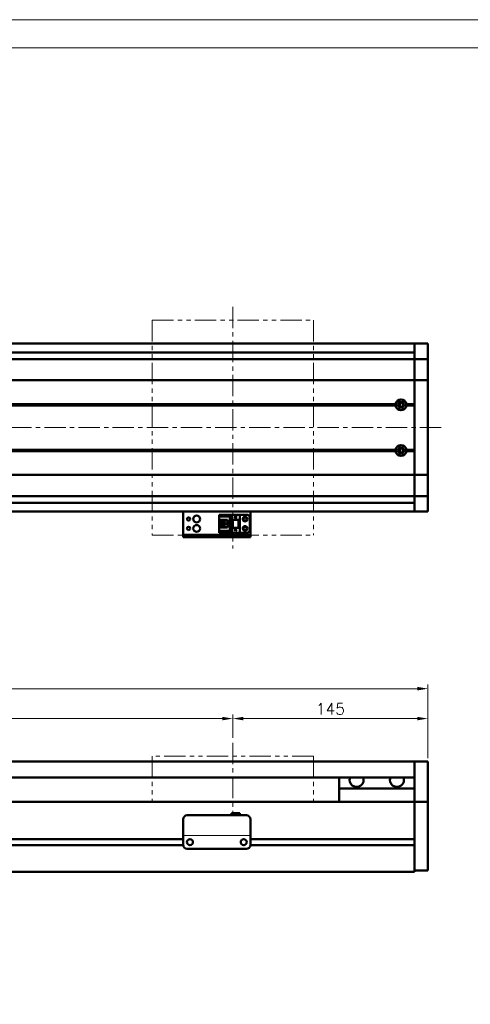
# Model space of a CAD drawing. Header units: millimetres. Extents: x 46891 to 50316, y 6223 to 9780.
# Tile 6 of 7: x 49437 to 49772, y 9047 to 9780. Entities that reach past the tile are written whole.
import ezdxf

# ---------------------------------------------------------------- set-up
doc = ezdxf.new("R2010")
doc.units = ezdxf.units.MM
doc.header["$LTSCALE"] = 0.5
doc.linetypes.add('CENTER', pattern=[50.8, 31.75, -6.35, 6.35, -6.35])
doc.linetypes.add('PHANTOM', pattern=[63.5, 31.75, -6.35, 6.35, -6.35, 6.35, -6.35])
doc.layers.get('0').update_dxf_attribs({"lineweight": 20})
doc.layers.add('1', color=1, linetype='CENTER', lineweight=13)
doc.layers.add('외형선(ISO)', color=7, linetype='Continuous', lineweight=50)
doc.styles.add('DSR TEXT', font='romans.shx', dxfattribs={"bigfont": 'whgtxt.shx'})
doc.styles.get("Standard").update_dxf_attribs({"font": 'romans.shx', "bigfont": 'whgtxt.shx'})
doc.dimstyles.new('DSR', dxfattribs={"dimscale": 2, "dimtxt": 3, "dimasz": 3, "dimexe": 0.5, "dimexo": 0.5, "dimgap": 0.5, "dimtad": 1, "dimdsep": 46, "dimtxsty": 'Standard', "dimcen": 2.5, "dimclrd": 4, "dimclre": 4, "dimclrt": 2, "dimadec": 0, "dimazin": 2, "dimtfac": 1, "dimtmove": 0, "dimatfit": 3, "dimfxl": 0, "dimlwd": -1, "dimlwe": -1, "dimarcsym": 0})

# ---------------------------------------------------------------- blocks, each defined once
blk = doc.blocks.new('A$C1C1952E1')
at = {"color": 1}
blk.add_lwpolyline([(0, 0), (420, 0), (420, 297), (0, 297)], close=True, dxfattribs=at)
at = {"color": 3}
blk.add_lwpolyline([(5, 5), (415, 5), (415, 292), (5, 292)], close=True, dxfattribs=at)
blk = doc.blocks.new('*D116')
at = {"color": 1, "linetype": 'ByBlock'}
for p, q in [((49595.45, 9245.45), (49595.45, 9262.8)), ((49740.45, 9230.45), (49740.45, 9262.8)), ((49732.65, 9259.8), (49603.25, 9259.8))]:
    blk.add_line(p, q, dxfattribs=at)
at = {"color": 1}
for points in [[(49603.25, 9261.1), (49603.25, 9258.5), (49595.45, 9259.8)], [(49732.65, 9261.1), (49732.65, 9258.5), (49740.45, 9259.8)]]:
    blk.add_solid(points, dxfattribs=at)
at = {"layer": 'Defpoints', "color": 0}
for p in [(49595.45, 9259.8), (49595.45, 9241.85), (49740.45, 9226.85)]:
    blk.add_point(p, dxfattribs=at)
at = {"color": 3, "insert": (49667.95, 9267), "char_height": 8.4, "attachment_point": 5, "style": 'DSR TEXT'}
blk.add_mtext('145', dxfattribs=at)
blk = doc.blocks.new('*D117')
at = {"color": 1, "linetype": 'ByBlock'}
for p, q in [((48795.45, 9245.45), (48795.45, 9262.8)), ((49595.45, 9245.45), (49595.45, 9262.8)), ((48803.25, 9259.8), (49587.65, 9259.8))]:
    blk.add_line(p, q, dxfattribs=at)
at = {"color": 1}
for points in [[(48803.25, 9261.1), (48803.25, 9258.5), (48795.45, 9259.8)], [(49587.65, 9261.1), (49587.65, 9258.5), (49595.45, 9259.8)]]:
    blk.add_solid(points, dxfattribs=at)
at = {"layer": 'Defpoints', "color": 0}
for p in [(49595.45, 9259.8), (48795.45, 9241.85), (49595.45, 9241.85)]:
    blk.add_point(p, dxfattribs=at)
at = {"color": 3, "insert": (49195.45, 9267), "char_height": 8.4, "attachment_point": 5, "style": 'DSR TEXT'}
blk.add_mtext('STROKE : 800', dxfattribs=at)
blk = doc.blocks.new('*D119')
at = {"color": 1, "linetype": 'ByBlock'}
for p, q in [((48640.45, 9231.45), (48640.45, 9285.07)), ((49740.45, 9231.45), (49740.45, 9285.07)), ((48648.25, 9282.07), (49732.65, 9282.07))]:
    blk.add_line(p, q, dxfattribs=at)
at = {"color": 1}
for points in [[(48648.25, 9283.37), (48648.25, 9280.77), (48640.45, 9282.07)], [(49732.65, 9283.37), (49732.65, 9280.77), (49740.45, 9282.07)]]:
    blk.add_solid(points, dxfattribs=at)
at = {"layer": 'Defpoints', "color": 0}
for p in [(49740.45, 9282.07), (48640.45, 9227.85), (49740.45, 9227.85)]:
    blk.add_point(p, dxfattribs=at)
at = {"color": 3, "insert": (49190.45, 9289.27), "char_height": 8.4, "attachment_point": 5, "style": 'DSR TEXT'}
blk.add_mtext('1100', dxfattribs=at)

msp = doc.modelspace()

# ---------------------------------------------------------------- linework, layer by layer
at = {"color": 6, "linetype": 'PHANTOM'}
for p, q in [((49535.45364, 9556.34039), (49655.45364, 9556.34039)), ((49535.45364, 9556.34039), (49535.45364, 9396.34039)), ((49655.45364, 9556.34039), (49655.45364, 9396.34039)), ((49535.45364, 9396.34039), (49655.45364, 9396.34039)), ((49655.45364, 9231.84584), (49535.45364, 9231.84584)), ((49535.45364, 9231.84584), (49535.45364, 9197.84584)), ((49655.45364, 9231.84584), (49655.45364, 9197.84584))]:
    msp.add_line(p, q, dxfattribs=at)
msp.add_line((49558.45364, 9172.84599), (49608.45364, 9172.84599))
at = {"layer": '1'}
for p, q in [((49595.45364, 9566.34039), (49595.45364, 9386.34039)), ((49750.45364, 9476.34039), (48630.45364, 9476.34039)), ((49595.45364, 9241.84584), (49595.45364, 9187.84584))]:
    msp.add_line(p, q, dxfattribs=at)
at = {"layer": '외형선(ISO)'}
for p, q in [((49730.45364, 9538.84039), (48855.45364, 9538.84039)), ((49730.45364, 9535.84039), (49730.45364, 9538.84039)), ((49730.45364, 9538.84039), (49730.45364, 9535.84039)), ((49730.45364, 9538.84039), (49740.45364, 9538.84039)), ((49730.45364, 9535.84039), (49730.45364, 9533.98023)), ((49730.45364, 9533.98023), (49730.45364, 9535.84039)), ((49730.45364, 9533.07227), (49730.45364, 9533.98023)), ((49740.45364, 9535.84039), (49740.45364, 9538.84039)), ((49740.45364, 9535.84039), (49740.45364, 9533.98023)), ((49740.45364, 9533.98023), (49740.45364, 9533.07227)), ((48650.45364, 9527.34039), (49730.45364, 9527.34039)), ((49730.45364, 9532.34039), (48855.45364, 9532.34039)), ((49730.45364, 9527.8006), (49730.45364, 9533.07227)), ((49730.45364, 9527.34039), (49730.45364, 9527.8006)), ((49730.45364, 9527.34039), (49730.45364, 9524.63189)), ((49730.45364, 9527.34039), (49740.45364, 9527.34039)), ((49730.45364, 9524.63189), (49730.45364, 9527.34039)), ((49740.45364, 9533.07227), (49740.45364, 9527.8006)), ((49740.45364, 9527.8006), (49740.45364, 9527.34039)), ((49740.45364, 9524.63189), (49740.45364, 9527.34039)), ((49730.45364, 9524.63189), (49730.45364, 9512.03189)), ((49730.45364, 9512.03189), (49730.45364, 9524.63189)), ((49740.45364, 9512.03189), (49740.45364, 9524.63189)), ((49730.45364, 9511.5678), (49730.45364, 9512.03189)), ((49730.45364, 9512.03189), (49730.45364, 9511.5678)), ((49740.45364, 9512.03189), (49740.45364, 9511.5678)), ((48650.45364, 9511.5678), (49730.45364, 9511.5678)), ((49730.45364, 9511.5678), (49730.45364, 9509.5678)), ((49730.45364, 9511.5678), (49740.45364, 9511.5678)), ((49730.45364, 9509.5678), (49730.45364, 9511.5678)), ((49730.45364, 9443.11299), (49730.45364, 9509.5678)), ((49730.45364, 9509.5678), (49730.45364, 9493.84039)), ((49740.45364, 9509.5678), (49740.45364, 9511.5678)), ((49740.45364, 9509.5678), (49740.45364, 9443.11299)), ((48663.95364, 9493.34039), (49716.95364, 9493.34039)), ((48664.42227, 9493.84039), (49716.48502, 9493.84039)), ((48664.42227, 9492.84039), (49716.48502, 9492.84039)), ((49719.89399, 9494.34039), (49719.17785, 9494.34039)), ((49719.89399, 9494.86172), (49719.89399, 9491.81907)), ((49723.95364, 9493.34039), (49730.45364, 9493.34039)), ((49724.42227, 9493.84039), (49730.45364, 9493.84039)), ((49724.42227, 9492.84039), (49730.45364, 9492.84039)), ((49730.45364, 9492.84039), (49730.45364, 9459.84039)), ((49719.89399, 9460.86172), (49719.89399, 9457.81907)), ((48663.95364, 9459.34039), (49716.95364, 9459.34039)), ((48664.42227, 9459.84039), (49716.48502, 9459.84039)), ((48664.42227, 9458.84039), (49716.48502, 9458.84039)), ((49719.89399, 9458.34039), (49719.17785, 9458.34039)), ((49723.95364, 9459.34039), (49730.45364, 9459.34039)), ((49724.42227, 9459.84039), (49730.45364, 9459.84039)), ((49724.42227, 9458.84039), (49730.45364, 9458.84039)), ((49730.45364, 9458.84039), (49730.45364, 9443.11299)), ((48650.45364, 9441.11299), (49730.45364, 9441.11299)), ((49730.45364, 9443.11299), (49730.45364, 9441.11299)), ((49730.45364, 9441.11299), (49730.45364, 9443.11299)), ((49730.45364, 9440.64889), (49730.45364, 9441.11299)), ((49730.45364, 9441.11299), (49740.45364, 9441.11299)), ((49730.45364, 9441.11299), (49730.45364, 9440.64889)), ((49730.45364, 9440.64889), (49730.45364, 9428.0489)), ((49730.45364, 9428.0489), (49730.45364, 9440.64889)), ((49740.45364, 9441.11299), (49740.45364, 9443.11299)), ((49740.45364, 9441.11299), (49740.45364, 9440.64889)), ((49740.45364, 9428.0489), (49740.45364, 9440.64889)), ((48650.45364, 9425.34039), (49730.45364, 9425.34039)), ((49730.45364, 9428.0489), (49730.45364, 9425.34039)), ((49730.45364, 9425.34039), (49730.45364, 9428.0489)), ((49730.45364, 9424.88019), (49730.45364, 9425.34039)), ((49730.45364, 9425.34039), (49740.45364, 9425.34039)), ((49730.45364, 9419.60852), (49730.45364, 9424.88019)), ((49740.45364, 9425.34039), (49740.45364, 9428.0489)), ((49740.45364, 9425.34039), (49740.45364, 9424.88019)), ((49740.45364, 9424.88019), (49740.45364, 9419.60852)), ((49730.45364, 9420.34039), (48855.45364, 9420.34039)), ((49730.45364, 9418.70056), (49730.45364, 9419.60852)), ((49730.45364, 9418.70056), (49730.45364, 9416.84039)), ((49730.45364, 9416.84039), (49730.45364, 9418.70056)), ((49730.45364, 9413.84039), (49730.45364, 9416.84039)), ((49730.45364, 9416.84039), (49730.45364, 9413.84039)), ((49740.45364, 9419.60852), (49740.45364, 9418.70056)), ((49740.45364, 9418.70056), (49740.45364, 9416.84039)), ((49740.45364, 9413.84039), (49740.45364, 9416.84039)), ((49730.45364, 9413.84039), (48855.45364, 9413.84039)), ((49558.45364, 9413.84039), (49558.45364, 9411.84042)), ((49558.45364, 9396.94042), (49558.45364, 9411.84042)), ((49585.25364, 9411.54041), (49594.45364, 9411.54041)), ((49585.25364, 9410.74041), (49585.25364, 9411.54041)), ((49593.55364, 9410.74041), (49585.25364, 9410.74041)), ((49585.25364, 9410.24041), (49585.25364, 9410.74041)), ((49585.25364, 9410.24041), (49585.25364, 9407.64041)), ((49593.05364, 9410.24041), (49585.25364, 9410.24041)), ((49593.55364, 9410.74041), (49593.05364, 9410.24041)), ((49593.05364, 9399.44041), (49593.05364, 9410.24041)), ((49593.55364, 9398.94041), (49593.55364, 9410.74041)), ((49594.45364, 9411.54043), (49594.45364, 9407.84043)), ((49594.45364, 9411.54043), (49600.45364, 9411.54043)), ((49596.85364, 9410.04043), (49597.45364, 9408.84043)), ((49597.05364, 9410.04043), (49596.85364, 9410.04043)), ((49597.05364, 9410.44043), (49597.05364, 9410.04043)), ((49597.85364, 9410.44043), (49597.05364, 9410.44043)), ((49597.45364, 9408.84043), (49598.05364, 9410.04043)), ((49597.85364, 9410.04043), (49597.85364, 9410.44043)), ((49598.05364, 9410.04043), (49597.85364, 9410.04043)), ((49600.45364, 9411.54043), (49600.45364, 9407.84043)), ((49605.95364, 9411.5404), (49600.45364, 9411.5404)), ((49607.95364, 9409.5404), (49607.95364, 9400.1404)), ((49608.45364, 9411.84042), (49608.45364, 9413.84039)), ((49608.45364, 9411.84042), (49608.45364, 9396.94042)), ((49730.45364, 9413.84039), (49740.45364, 9413.84039)), ((49585.25364, 9407.64041), (49585.25364, 9402.04041)), ((49591.45364, 9407.64041), (49585.25364, 9407.64041)), ((49585.25364, 9402.04041), (49585.25364, 9399.44041)), ((49585.25364, 9402.04041), (49591.45364, 9402.04041)), ((49586.55364, 9402.04041), (49586.55364, 9407.64041)), ((49587.05364, 9407.29041), (49587.05364, 9407.64041)), ((49587.05364, 9407.29041), (49587.05364, 9402.39041)), ((49591.45364, 9407.29041), (49587.05364, 9407.29041)), ((49587.05364, 9402.39041), (49591.45364, 9402.39041)), ((49587.05364, 9402.04041), (49587.05364, 9402.39041)), ((49589.85364, 9405.64041), (49588.01364, 9405.64041)), ((49588.01364, 9405.64041), (49588.01364, 9404.04041)), ((49588.01364, 9404.04041), (49589.85364, 9404.04041)), ((49589.85364, 9404.04041), (49589.85364, 9405.64041)), ((49591.45364, 9402.04041), (49591.45364, 9407.64041)), ((49594.45364, 9407.84043), (49600.45364, 9407.84043)), ((49594.45364, 9401.84043), (49594.45364, 9407.84041)), ((49594.95364, 9407.84041), (49594.45364, 9407.84041)), ((49594.95364, 9407.84041), (49595.25364, 9407.84041)), ((49594.95364, 9401.84043), (49594.95364, 9407.84041)), ((49595.25364, 9407.84041), (49599.65364, 9407.84041)), ((49595.25364, 9407.84041), (49595.25364, 9401.84043)), ((49599.65364, 9401.84043), (49599.65364, 9407.84041)), ((49599.65364, 9407.84041), (49599.95364, 9407.84041)), ((49600.45364, 9407.84041), (49599.95364, 9407.84041)), ((49599.95364, 9407.84041), (49599.95364, 9401.84043)), ((49600.45364, 9401.84043), (49600.45364, 9407.84041)), ((49558.45364, 9396.44044), (49558.45364, 9396.94042)), ((49558.45364, 9396.44044), (49558.45364, 9394.84044)), ((49558.45364, 9394.84042), (49558.45364, 9394.84044)), ((49558.45364, 9394.84042), (49608.45364, 9394.84042)), ((49561.45364, 9396.44044), (49605.45364, 9396.44044)), ((49561.45364, 9394.84044), (49605.45364, 9394.84044)), ((49585.25364, 9398.94041), (49585.25364, 9399.44041)), ((49585.25364, 9399.44041), (49593.05364, 9399.44041)), ((49585.25364, 9398.94041), (49593.55364, 9398.94041)), ((49585.25364, 9398.14041), (49585.25364, 9398.94041)), ((49585.25364, 9398.14041), (49594.45364, 9398.14041)), ((49585.25364, 9398.1404), (49600.45364, 9398.1404)), ((49593.55364, 9398.94041), (49593.05364, 9399.44041)), ((49594.45364, 9401.84043), (49594.45364, 9398.14043)), ((49594.45364, 9401.84043), (49600.45364, 9401.84043)), ((49594.45364, 9398.14043), (49600.45364, 9398.14043)), ((49596.85364, 9400.44043), (49597.45364, 9399.24043)), ((49597.05364, 9400.44043), (49596.85364, 9400.44043)), ((49597.05364, 9400.84043), (49597.05364, 9400.44043)), ((49597.85364, 9400.84043), (49597.05364, 9400.84043)), ((49597.45364, 9399.24043), (49598.05364, 9400.44043)), ((49597.85364, 9400.44043), (49597.85364, 9400.84043)), ((49598.05364, 9400.44043), (49597.85364, 9400.44043)), ((49600.45364, 9401.84043), (49600.45364, 9398.14043)), ((49600.45364, 9398.14043), (49600.45364, 9398.1404)), ((49605.95364, 9398.1404), (49600.45364, 9398.1404)), ((49608.45364, 9396.94042), (49608.45364, 9396.44044)), ((49608.45364, 9394.84044), (49608.45364, 9396.44044)), ((48855.45364, 9227.84584), (49730.45364, 9227.84584)), ((49730.45364, 9227.84584), (49730.45364, 9225.84584)), ((49730.45364, 9227.84584), (49740.45364, 9227.84584)), ((49730.45364, 9225.84584), (49730.45364, 9227.84584)), ((49740.45364, 9225.84584), (49740.45364, 9227.84584)), ((49730.45364, 9225.06132), (49730.45364, 9225.84584)), ((49730.45364, 9225.84584), (49730.45364, 9225.06132)), ((49730.45364, 9224.56261), (49730.45364, 9225.06132)), ((49730.45364, 9225.06132), (49730.45364, 9224.56261)), ((49730.45364, 9224.56261), (49730.45364, 9223.49413)), ((49730.45364, 9223.49413), (49730.45364, 9224.56261)), ((49730.45364, 9223.49413), (49730.45364, 9220.50833)), ((49730.45364, 9220.50833), (49730.45364, 9223.49413)), ((49730.45364, 9211.94403), (49730.45364, 9220.50833)), ((49730.45364, 9220.50833), (49730.45364, 9216.34584)), ((49740.45364, 9225.84584), (49740.45364, 9225.06132)), ((49740.45364, 9225.06132), (49740.45364, 9224.56261)), ((49740.45364, 9223.49413), (49740.45364, 9224.56261)), ((49740.45364, 9220.50833), (49740.45364, 9223.49413)), ((49740.45364, 9220.50833), (49740.45364, 9211.94403)), ((48855.45364, 9215.84584), (49730.45364, 9215.84584)), ((49674.45364, 9207.84584), (49674.45364, 9215.84584)), ((49730.45364, 9209.84873), (49730.45364, 9211.94403)), ((49740.45364, 9211.94403), (49740.45364, 9209.84873)), ((49730.45364, 9207.84584), (49674.45364, 9207.84584)), ((49674.45364, 9197.84584), (49674.45364, 9207.84584)), ((49730.45364, 9198.42678), (49730.45364, 9209.84873)), ((49740.45364, 9209.84873), (49740.45364, 9198.42678)), ((49730.45364, 9197.84584), (48800.45364, 9197.84584)), ((49730.45364, 9197.84584), (49730.45364, 9198.42678)), ((49730.45364, 9194.84584), (49730.45364, 9197.84584)), ((49730.45364, 9197.84584), (49730.45364, 9194.84584)), ((49730.45364, 9197.84584), (49740.45364, 9197.84584)), ((49740.45364, 9198.42678), (49740.45364, 9197.84584)), ((49740.45364, 9194.84584), (49740.45364, 9197.84584)), ((49730.45364, 9194.84584), (49730.45364, 9170.29584)), ((49730.45364, 9152.08848), (49730.45364, 9194.84584)), ((49740.45364, 9194.84584), (49740.45364, 9152.08848)), ((49558.45364, 9174.846), (49558.45364, 9184.846)), ((49561.45364, 9187.846), (49605.45364, 9187.846)), ((49594.45364, 9189.34599), (49594.45364, 9187.846)), ((49594.45364, 9189.34599), (49600.45364, 9189.34599)), ((49600.45364, 9189.34599), (49600.45364, 9187.846)), ((49608.45364, 9184.846), (49608.45364, 9174.846)), ((49558.45364, 9174.846), (49558.45364, 9172.84599)), ((49608.45364, 9172.84599), (49608.45364, 9174.846)), ((49558.45364, 9170.09584), (48854.45364, 9170.09584)), ((49558.45364, 9172.84597), (49558.45364, 9172.84599)), ((49558.45364, 9172.34597), (49558.45364, 9172.84597)), ((49558.45364, 9165.84597), (49558.45364, 9172.34597)), ((49563.47698, 9170.09584), (49563.43031, 9170.09584)), ((49603.47698, 9170.09584), (49603.43031, 9170.09584)), ((49608.45364, 9172.84599), (49608.45364, 9172.84597)), ((49608.45364, 9172.84597), (49608.45364, 9172.34597)), ((49608.45364, 9172.34597), (49608.45364, 9165.84597)), ((49730.45364, 9170.09584), (49608.45364, 9170.09584)), ((49558.46409, 9165.59584), (48854.4432, 9165.59584)), ((49561.45364, 9162.84597), (49605.45364, 9162.84597)), ((49730.45364, 9165.59584), (49608.4432, 9165.59584)), ((49730.45364, 9165.39584), (49730.45364, 9152.08848)), ((48650.45364, 9145.84584), (49730.45364, 9145.84584)), ((49730.45364, 9149.96716), (49730.45364, 9152.08848)), ((49730.45364, 9152.08848), (49730.45364, 9149.96716)), ((49730.45364, 9149.96716), (49730.45364, 9145.84584)), ((49730.45364, 9146.84584), (49730.45364, 9149.96716)), ((49730.45364, 9146.84584), (49740.45364, 9146.84584)), ((49740.45364, 9149.96716), (49740.45364, 9152.08848)), ((49740.45364, 9149.96716), (49740.45364, 9146.84584))]:
    msp.add_line(p, q, dxfattribs=at)
for centre, radius in [((49720.45364, 9493.34039), 2.25), ((49720.45364, 9493.34039), 1.621), ((49720.45364, 9459.34039), 2.25), ((49720.45364, 9459.34039), 1.621), ((49562.45364, 9408.3404), 1.2295), ((49568.45364, 9408.3404), 2.5), ((49604.45364, 9408.3404), 1.75), ((49604.45364, 9408.3404), 1.2295), ((49562.45364, 9401.3404), 1.2295), ((49568.45364, 9401.3404), 2.5), ((49604.45364, 9401.3404), 1.75), ((49604.45364, 9401.3404), 1.2295), ((49563.45364, 9167.84596), 2.25), ((49603.45364, 9167.84596), 2.25)]:
    msp.add_circle(centre, radius, dxfattribs=at)
for centre, radius, start, end in [((49720.45364, 9493.34039), 4, 7.18075578, 172.81924422), ((49720.45364, 9493.34039), 4, 187.18075578, 352.81924422), ((49720.45364, 9459.34039), 4, 7.18075578, 172.81924422), ((49720.45364, 9459.34039), 4, 187.18075572, 352.81924428), ((49605.95364, 9409.5404), 2, 0, 90), ((49605.95364, 9400.1404), 2, 270, 0), ((49561.45364, 9184.846), 3, 90, 180), ((49605.45364, 9184.846), 3, 0, 90), ((49561.45364, 9165.84597), 3, 180, 270), ((49605.45364, 9165.84597), 3, 270, 0)]:
    msp.add_arc(centre, radius, start, end, dxfattribs=at)
for centre, major_axis, ratio, start_param, end_param in [((49561.45364, 9394.84044), (-3, 0), 0.00001, 4.712785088, 6.28397751), ((49561.45364, 9396.44044), (-3, 0), 0.00001, 4.71238898, 6.283581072), ((49605.45364, 9396.44044), (3, 0), 0.00001, 0.000792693, 1.571192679), ((49605.45364, 9394.84044), (3, 0), 0.00001, 0.00039601, 1.570796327), ((49687.45364, 9213.84584), (5.25, 0), 0.923076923, 2.716178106, 6.708599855), ((49717.45364, 9213.84584), (5.25, 0), 0.923076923, 2.716178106, 6.708599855)]:
    msp.add_ellipse(centre, major_axis=major_axis, ratio=ratio, start_param=start_param, end_param=end_param, dxfattribs=at)
for points in [[(49716.95364, 9493.34039), (49716.71933, 9493.57471), (49716.48502, 9493.84039)], [(49716.48502, 9492.84039), (49716.71933, 9493.10608), (49716.95364, 9493.34039)], [(49724.42227, 9493.84039), (49724.18796, 9493.57471), (49723.95364, 9493.34039)], [(49723.95364, 9493.34039), (49724.18796, 9493.10608), (49724.42227, 9492.84039)], [(49716.95364, 9459.34039), (49716.71933, 9459.57471), (49716.48502, 9459.84039)], [(49716.48502, 9458.84039), (49716.71933, 9459.10608), (49716.95364, 9459.34039)], [(49724.42227, 9459.84039), (49724.18796, 9459.57471), (49723.95364, 9459.34039)], [(49723.95364, 9459.34039), (49724.18796, 9459.10608), (49724.42227, 9458.84039)]]:
    msp.add_open_spline(points, degree=2, dxfattribs=at)

# ---------------------------------------------------------------- block references
at = {"xscale": 4.212, "yscale": 4.212, "zscale": 4.212}
msp.add_blockref('A$C1C1952E1', (48546.67132, 8528.99552), dxfattribs=at)

# ---------------------------------------------------------------- dimensions: what is measured, and where the dimension line sits
for base, p1, p2, picture, middle in [((49740.45364, 9282.07379), (48640.45364, 9227.84584), (49740.45364, 9227.84584), '*D119', (49190.45364, 9289.27379)), ((49595.45364, 9259.7967), (49740.45364, 9226.84584), (49595.45364, 9241.84584), '*D116', (49667.95364, 9266.9967))]:
    dim = msp.add_linear_dim(base=base, p1=p1, p2=p2, dimstyle='DSR', override={"dimscale": 3, "dimtxt": 2.8, "dimasz": 2.600136, "dimexe": 1, "dimexo": 1.2, "dimgap": 1, "dimdec": 4, "dimtxsty": 'DSR TEXT', "dimclrd": 1, "dimclre": 1, "dimclrt": 3, "dimtdec": 4, "dimtix": 1})
    dim.commit()
    dim.dimension.update_dxf_attribs({"geometry": picture, "text_midpoint": middle})
dim = msp.add_linear_dim(base=(49595.45364, 9259.7967), p1=(48795.45364, 9241.84584), p2=(49595.45364, 9241.84584), text='STROKE : <>', dimstyle='DSR', override={"dimscale": 3, "dimtxt": 2.8, "dimasz": 2.600136, "dimexe": 1, "dimexo": 1.2, "dimgap": 1, "dimdec": 4, "dimtxsty": 'DSR TEXT', "dimclrd": 1, "dimclre": 1, "dimclrt": 3, "dimtdec": 4, "dimtix": 1})
dim.commit()
dim.dimension.update_dxf_attribs({"geometry": '*D117', "text_midpoint": (49195.45364, 9266.9967)})

doc.saveas('drawing.dxf')
